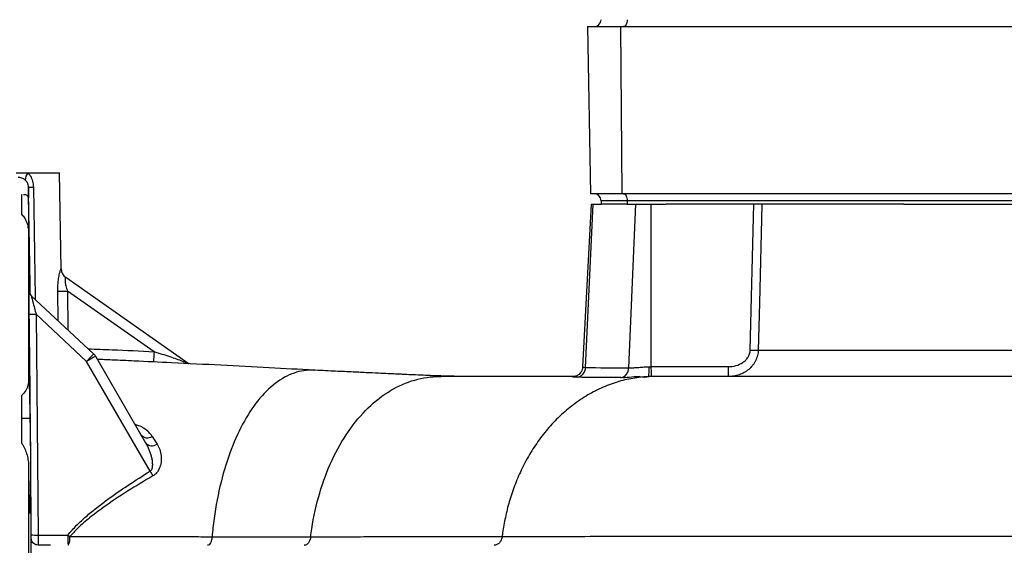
# Model space of a CAD drawing. Header units: millimetres. Extents: x 1803 to 4040, y 1425 to 4760.
# Tile 8 of 16: x 2760 to 3325, y 1940 to 2242. Entities that reach past the tile are written whole.
import ezdxf

# ---------------------------------------------------------------- set-up
doc = ezdxf.new("R2010")
doc.units = ezdxf.units.MM
doc.header["$LTSCALE"] = 2

msp = doc.modelspace()

# ---------------------------------------------------------------- linework, layer by layer
at = {"color": 7, "linetype": 'Continuous', "lineweight": 25}
for p, q in [((3085.71, 2238.44), (3087.38, 2142.44)), ((3085.71, 2238.44), (3104.6, 2238.44)), ((3104.6, 2238.44), (3105.43, 2142.44)), ((3104.6, 2238.44), (3493.6, 2238.44)), ((2757.48, 2154.44), (2764.31, 2154.44)), ((2764.31, 2154.44), (2782.49, 2154.44)), ((2783.45, 2099.22), (2782.49, 2154.44)), ((2764.59, 2146.18), (2764.59, 2140.03)), ((2760.96, 2141.89), (2760.49, 2141.89)), ((2760.49, 2141.89), (2760.49, 2130.68)), ((3105.43, 2142.44), (3087.38, 2142.44)), ((3108.49, 2138.44), (3093.49, 2138.44)), ((3093.49, 2138.44), (3093.49, 2136.44)), ((3494.43, 2142.44), (3105.43, 2142.44)), ((3497.49, 2138.44), (3108.49, 2138.44)), ((3108.49, 2138.44), (3108.49, 2136.44)), ((3087.83, 2136.44), (3082.93, 2042.9)), ((3084.6, 2042.64), (3088.98, 2136.44)), ((3087.83, 2136.44), (3088.98, 2136.44)), ((3088.98, 2136.44), (3093.49, 2136.44)), ((3108.35, 2136.44), (3093.49, 2136.44)), ((3108.35, 2136.44), (3113.56, 2136.44)), ((3109.42, 2042.41), (3113.56, 2136.44)), ((3113.56, 2136.44), (3122.34, 2136.44)), ((3122.34, 2043.09), (3122.34, 2136.44)), ((3122.34, 2136.44), (3130.84, 2136.44)), ((3267.53, 2136.44), (3130.84, 2136.44)), ((3179.19, 2052.6), (3181.27, 2136.44)), ((3267.53, 2136.44), (3338.45, 2136.44)), ((2764.59, 2120.33), (2764.59, 2034.03)), ((2785.95, 2094.41), (2856.81, 2044.79)), ((2764.95, 2086.69), (2765, 2086.64)), ((2765.61, 2086.01), (2765.09, 2086.01)), ((2765.63, 2084.67), (2765.61, 2086.01)), ((2766.22, 2083.82), (2802.01, 2050.45)), ((2836.71, 2051.67), (2786.99, 2086.49)), ((2768.98, 2073.19), (2770.07, 1946.36)), ((2797.99, 2046.13), (2768.98, 2073.19)), ((2803.11, 2049.06), (2831.87, 1999.25)), ((2834.43, 1983.02), (2797.99, 2046.13)), ((3082.93, 2042.9), (3082.93, 2042.84)), ((3166.75, 2037.44), (3166.75, 2043.12)), ((2928.59, 2040.89), (2927, 2041.07)), ((3000.71, 2037.44), (3001.73, 2037.44)), ((3132.6, 2037.44), (3125.98, 2037.44)), ((2760.49, 2026.3), (2760.49, 1999.25)), ((2765.61, 2013.25), (2760.49, 2013.25)), ((2835.63, 2003.01), (2838.44, 1998.56)), ((2764.59, 1986.46), (2764.59, 1864.41)), ((2765.61, 1961.82), (2765.07, 1961.82)), ((2770.07, 1946.36), (2787.22, 1946.36)), ((2777.16, 1940.44), (2770.09, 1940.53))]:
    msp.add_line(p, q, dxfattribs=at)
at = {"color": 8, "linetype": 'Continuous', "lineweight": 25}
for p, q in [((2781.68, 2069.4), (2781.45, 2086.47)), ((2786.99, 2086.49), (2787.28, 2064.18))]:
    msp.add_line(p, q, dxfattribs=at)
at = {"color": 7, "linetype": 'Continuous', "lineweight": 25, "flags": 128}
for points in [[(3108.49, 2242.44), (3108.45, 2241.66), (3108.33, 2240.91), (3108.15, 2240.22), (3107.9, 2239.61), (3107.6, 2239.11), (3107.25, 2238.74), (3106.88, 2238.51), (3106.49, 2238.44)], [(3106.49, 2142.44), (3106.88, 2142.36), (3107.25, 2142.13), (3107.6, 2141.76), (3107.9, 2141.27), (3108.15, 2140.66), (3108.33, 2139.97), (3108.45, 2139.22), (3108.49, 2138.44)], [(3185.92, 2136.44), (3185.7, 2127.77), (3184.5, 2079.85), (3183.82, 2052.6)], [(2802.01, 2050.45), (2801.93, 2050.36), (2801.71, 2050.12), (2801.33, 2049.72), (2800.84, 2049.19), (2800.23, 2048.54), (2799.53, 2047.79), (2798.78, 2046.98), (2797.99, 2046.13)], [(3122.47, 2037.4), (3122.46, 2037.52), (3122.46, 2037.85), (3122.44, 2038.38), (3122.43, 2039.08), (3122.41, 2039.93), (3122.39, 2040.91), (3122.37, 2041.97), (3122.34, 2043.09)]]:
    msp.add_lwpolyline(points, dxfattribs=at)
at = {"color": 8, "linetype": 'Continuous', "lineweight": 25, "flags": 128}
for points in [[(2765.64, 2084.65), (2764.88, 2129.57), (2764.59, 2146.18)], [(2767.43, 2146.18), (2768.43, 2083), (2768.45, 2081.74)]]:
    msp.add_lwpolyline(points, dxfattribs=at)
at = {"color": 7, "linetype": 'Continuous', "lineweight": 25}
for centre, radius, start, end in [((3089.49, 2242.44), 4, 270, 0), ((2768.02, 2150.67), 5.29, 134.5304, 184.3697), ((2766.03, 2199.63), 53.48, 268.4569, 271.4974), ((3089.49, 2138.44), 4, 0, 90), ((2789.38, 2099.31), 5.98, 180.8568, 234.9803), ((2789.45, 2099.28), 6, 180.6007, 235), ((2768.95, 2086.74), 4, 207.0649, 226.9995), ((2769, 2086.7), 4, 207.9071, 226.9919), ((2783.52, 2289.77), 203.31, 269.4159, 270.9764), ((2766.98, 2153.28), 80.12, 268.6015, 271.4279), ((2943.02, 1797.85), 287.54, 119.1149, 120.2906), ((2797.92, 2046.06), 6, 30, 47), ((2987.55, 2041.86), 151.16, 176.2786, 178.5188), ((3181.5, 2131.85), 79.28, 268.327, 271.673), ((3078.84, 2042.67), 5.76, 278.8233, 359.6705), ((3103.77, 2042.29), 5.66, 282.1385, 1.2019), ((2832.93, 2007.21), 4.99, 221.295, 302.7515), ((2835.55, 2002.69), 5.04, 223.0404, 305.0194), ((3093.99, 2143.49), 305.16, 211.7264, 212.3226), ((2768.92, 2026.83), 80.48, 268.0098, 270.8236), ((2911.2, 1944.89), 123.99, 179.3218, 182.0595), ((3000.57, 2209.76), 338.97, 230.9931, 231.2385), ((2780.95, 1944.4), 7.48, 328.042, 8.0944)]:
    msp.add_arc(centre, radius, start, end, dxfattribs=at)
at = {"color": 8, "linetype": 'Continuous', "lineweight": 25}
for centre, start, end in [((2768.95, 2086.74), 180.7862, 207.0694), ((2769, 2086.7), 180.8017, 207.8993)]:
    msp.add_arc(centre, 4, start, end, dxfattribs=at)
at = {"color": 7, "linetype": 'Continuous', "lineweight": 25}
for points, knots in [([(2762.75, 2150.26), (2762.48, 2150.49), (2762.19, 2150.71), (2761.53, 2151.1), (2761.18, 2151.26), (2760.46, 2151.53), (2760.08, 2151.62), (2759.32, 2151.73), (2758.95, 2151.73), (2758.59, 2151.71)], [0, 0, 0, 0, 0.25, 0.25, 0.5, 0.5, 0.75, 0.75, 1, 1, 1, 1]), ([(2764.59, 2146.18), (2764.55, 2146.64), (2764.51, 2147.24), (2764.18, 2148.37), (2763.66, 2149.37), (2763.02, 2150), (2762.75, 2150.26)], [0, 0, 0, 0, 0.283906, 0.365518, 0.732279, 1, 1, 1, 1]), ([(2764.31, 2154.44), (2764.77, 2153.87), (2765.92, 2152.47), (2767.12, 2149.64), (2767.32, 2147.34), (2767.43, 2146.18)], [0, 0, 0, 0, 0.24877, 0.618085, 1, 1, 1, 1]), ([(2764.59, 2140.03), (2764.38, 2140.55), (2763.99, 2141.51), (2762.81, 2141.86), (2761.76, 2141.87), (2761.66, 2141.88)], [0, 0, 0, 0, 0.5161041, 0.9574654, 1, 1, 1, 1]), ([(2765.61, 2086.01), (2765.57, 2088.56), (2765.53, 2091.21), (2765.47, 2094.65), (2765.46, 2095.34), (2765.44, 2096.73), (2765.43, 2097.42), (2765.39, 2099.5), (2765.37, 2100.88), (2765.32, 2103.66), (2765.3, 2105.05), (2765.25, 2107.83), (2765.22, 2109.22), (2765.15, 2113.31), (2765.1, 2115.94), (2765.03, 2119.75), (2765.01, 2121), (2764.96, 2123.41), (2764.94, 2124.57), (2764.89, 2126.8), (2764.87, 2127.87), (2764.84, 2129.41), (2764.83, 2129.91), (2764.81, 2130.9), (2764.8, 2131.38), (2764.75, 2133.7), (2764.71, 2135.32), (2764.66, 2137.37), (2764.65, 2138), (2764.62, 2139.12), (2764.6, 2139.61), (2764.59, 2140.03)], [0, 0, 0, 0, 0.125, 0.125, 0.15625, 0.15625, 0.1875, 0.1875, 0.25, 0.25, 0.3125, 0.3125, 0.375, 0.375, 0.5, 0.5, 0.5625, 0.5625, 0.625, 0.625, 0.6875, 0.6875, 0.71875, 0.71875, 0.75, 0.75, 0.875, 0.875, 0.9375, 0.9375, 1, 1, 1, 1]), ([(2760.49, 2130.68), (2760.88, 2130.38), (2761.21, 2130.05), (2761.8, 2129.34), (2762.07, 2128.96), (2762.79, 2127.79), (2763.18, 2126.95), (2763.84, 2125.21), (2764.1, 2124.28), (2764.47, 2122.35), (2764.58, 2121.36), (2764.59, 2120.33)], [0, 0, 0, 0, 0.125, 0.125, 0.25, 0.25, 0.5, 0.5, 0.75, 0.75, 1, 1, 1, 1]), ([(2764.59, 2120.33), (2764.62, 2118), (2764.67, 2113.61), (2764.76, 2106.65), (2764.85, 2099.88), (2764.96, 2093.21), (2765.04, 2088.52), (2765.08, 2086.27), (2765.09, 2086.01)], [0, 0, 0, 0, 0.215783, 0.405708, 0.59563, 0.785576, 0.975522, 1, 1, 1, 1]), ([(2781.45, 2086.47), (2781.47, 2088.02), (2781.49, 2090.81), (2781.96, 2094.49), (2782.55, 2097.21), (2783.13, 2099), (2783.31, 2099.15), (2783.4, 2099.22)], [0, 0, 0, 0, 0.253012, 0.45523, 0.644406, 0.825221, 1, 1, 1, 1]), ([(2785.95, 2094.41), (2785.88, 2094.39), (2785.75, 2094.35), (2785.64, 2093.71), (2785.59, 2092.87), (2785.63, 2091.61), (2786.05, 2089.24), (2786.65, 2087.49), (2786.99, 2086.49)], [0, 0, 0, 0, 0.166015, 0.311561, 0.335716, 0.516125, 0.721181, 1, 1, 1, 1]), ([(2765.47, 2084.83), (2765.39, 2084.99), (2765.22, 2085.32), (2765.1, 2085.76), (2765.05, 2086.06), (2765.03, 2086.2), (2765.02, 2086.28), (2765.02, 2086.31), (2765.02, 2086.3), (2765.02, 2086.3)], [0, 0, 0, 0, 0.248146, 0.497274, 0.628876, 0.724033, 0.82478, 0.973321, 1, 1, 1, 1]), ([(2766.22, 2083.82), (2766.23, 2083.79), (2766.23, 2083.74), (2766.33, 2083.31), (2766.59, 2082.29), (2767.18, 2079.98), (2768.02, 2076.8), (2768.66, 2074.36), (2768.98, 2073.19)], [0, 0, 0, 0, 0.0826706, 0.1201726, 0.2488791, 0.4442334, 0.7321084, 1, 1, 1, 1]), ([(2765.02, 2073.19), (2765, 2074.72), (2764.98, 2076.3), (2764.97, 2077.71), (2764.97, 2077.75)], [0, 0, 0, 0, 0.9721843, 1, 1, 1, 1]), ([(2766.12, 1946.4), (2766.11, 1949.07), (2766.08, 1962.4), (2765.85, 2004.66), (2765.37, 2044.26), (2765.02, 2073.19)], [0, 0, 0, 0, 0.06309, 0.315451, 1, 1, 1, 1]), ([(3183.82, 2052.6), (3183.78, 2051.52), (3183.63, 2050.47), (3183.24, 2048.92), (3183.08, 2048.41), (3182.7, 2047.41), (3182.49, 2046.92), (3182.01, 2045.98), (3181.75, 2045.52), (3181.17, 2044.63), (3180.86, 2044.2), (3179.87, 2042.96), (3179.13, 2042.21), (3177.92, 2041.19), (3177.5, 2040.87), (3176.64, 2040.28), (3176.2, 2040), (3174.84, 2039.24), (3173.89, 2038.81), (3172.41, 2038.3), (3171.9, 2038.15), (3170.89, 2037.89), (3170.38, 2037.78), (3168.84, 2037.52), (3167.81, 2037.44), (3166.75, 2037.44)], [0, 0, 0, 0, 0.125, 0.125, 0.1875, 0.1875, 0.25, 0.25, 0.3125, 0.3125, 0.375, 0.375, 0.5, 0.5, 0.5625, 0.5625, 0.625, 0.625, 0.75, 0.75, 0.8125, 0.8125, 0.875, 0.875, 1, 1, 1, 1]), ([(3166.75, 2043.12), (3168.2, 2043.12), (3169.62, 2043.31), (3172.41, 2044.09), (3173.71, 2044.67), (3175.52, 2045.88), (3176.08, 2046.33), (3177.09, 2047.35), (3177.55, 2047.92), (3178.12, 2048.83), (3178.29, 2049.15), (3178.6, 2049.8), (3178.73, 2050.14), (3179.05, 2051.17), (3179.17, 2051.87), (3179.19, 2052.6)], [0, 0, 0, 0, 0.25, 0.25, 0.5, 0.5, 0.625, 0.625, 0.75, 0.75, 0.8125, 0.8125, 0.875, 0.875, 1, 1, 1, 1]), ([(3183.82, 2052.6), (3191.9, 2052.6), (3200.39, 2052.6), (3218.18, 2052.6), (3227.48, 2052.6), (3242.04, 2052.6), (3246.99, 2052.6), (3254.58, 2052.6), (3257.13, 2052.6), (3262.29, 2052.6), (3264.9, 2052.6), (3278.03, 2052.6), (3288.79, 2052.6), (3310.81, 2052.6), (3322.07, 2052.6), (3345.08, 2052.6), (3356.84, 2052.6), (3374.85, 2052.6), (3380.91, 2052.6), (3390.11, 2052.6), (3393.2, 2052.6), (3399.38, 2052.6), (3402.47, 2052.6), (3417.96, 2052.6), (3430.42, 2052.6), (3442.94, 2052.6)], [0, 0, 0, 0, 0.125, 0.125, 0.25, 0.25, 0.3125, 0.3125, 0.34375, 0.34375, 0.375, 0.375, 0.5, 0.5, 0.625, 0.625, 0.75, 0.75, 0.8125, 0.8125, 0.84375, 0.84375, 0.875, 0.875, 1, 1, 1, 1]), ([(2825.33, 2046.3), (2821.04, 2046.51), (2813.98, 2046.87), (2806.93, 2047.12), (2804.17, 2047.22)], [0, 0, 0, 0, 0.609532, 1, 1, 1, 1]), ([(2928.6, 2041.03), (2920.1, 2041.5), (2902.79, 2042.45), (2875.29, 2043.87), (2849.36, 2045.18), (2832.49, 2045.99), (2825.34, 2046.33)], [0, 0, 0, 0, 0.261072, 0.531346, 0.801222, 1, 1, 1, 1]), ([(3082.92, 2042.87), (3082.93, 2042.86), (3082.99, 2042.22), (3082.6, 2041.07), (3081.86, 2039.66), (3080.91, 2038.66), (3079.96, 2038.01), (3079.16, 2037.64), (3078.61, 2037.48), (3078.28, 2037.41), (3078.13, 2037.39), (3078.2, 2037.4), (3078.49, 2037.41), (3078.59, 2037.42)], [0, 0, 0, 0, 0.003089, 0.146716, 0.26742, 0.372853, 0.465333, 0.545293, 0.611038, 0.678464, 0.772055, 0.913539, 1, 1, 1, 1]), ([(3109.42, 2042.41), (3110.06, 2042.41), (3110.79, 2042.43), (3112.45, 2042.51), (3113.38, 2042.57), (3115.35, 2042.7), (3116.4, 2042.77), (3118.61, 2042.92), (3119.75, 2042.98), (3120.91, 2043.03)], [0, 0, 0, 0, 0.25, 0.25, 0.5, 0.5, 0.75, 0.75, 1, 1, 1, 1]), ([(3120.91, 2043.03), (3120.91, 2042.88), (3120.92, 2042.59), (3120.93, 2041.65), (3120.93, 2040.24), (3120.85, 2038.69), (3120.72, 2037.6), (3120.6, 2037.44), (3120.54, 2037.35)], [0, 0, 0, 0, 0.052216, 0.096104, 0.32208, 0.54805, 0.774025, 1, 1, 1, 1]), ([(3122.34, 2043.09), (3123.27, 2043.1), (3124.19, 2043.12), (3126.04, 2043.13), (3126.97, 2043.12), (3129.74, 2043.12), (3135.3, 2043.12), (3148.25, 2043.12), (3159.35, 2043.12), (3166.75, 2043.12)], [0, 0, 0, 0, 0.0625, 0.0625, 0.125, 0.125, 0.25, 0.5, 1, 1, 1, 1]), ([(2764.83, 2038.49), (2764.8, 2038.41), (2764.73, 2038.25), (2764.66, 2036.72), (2764.61, 2034.93), (2764.59, 2034.03)], [0, 0, 0, 0, 0.325233, 0.662616, 1, 1, 1, 1]), ([(2765.61, 2013.25), (2765.58, 2015.3), (2765.51, 2019.4), (2765.4, 2024.86), (2765.28, 2029.58), (2765.16, 2033.43), (2765.05, 2036.26), (2764.94, 2038.11), (2764.87, 2038.39), (2764.83, 2038.52)], [0, 0, 0, 0, 0.142846, 0.285692, 0.428549, 0.571406, 0.714271, 0.857137, 1, 1, 1, 1]), ([(2927, 2041.07), (2923.24, 2041.07), (2915.72, 2039.6), (2904.93, 2033.1), (2895.01, 2022.62), (2886.3, 2008.57), (2879.11, 1991.47), (2873.68, 1971.95), (2871.1, 1956.11), (2870.21, 1947.12), (2870.05, 1945.4)], [0.2602933, 0.2602933, 0.2602933, 0.2602933, 0.289754, 0.3192147, 0.3486754, 0.3781361, 0.4075969, 0.4370576, 0.4665183, 0.4734348, 0.4734348, 0.4734348, 0.4734348]), ([(2926.72, 1945.37), (2926.9, 1946.88), (2928.07, 1955.48), (2931.43, 1970.76), (2938.6, 1989.8), (2948.08, 2006.41), (2959.52, 2019.97), (2972.45, 2029.98), (2986.37, 2036.08), (2995.94, 2037.44), (3000.71, 2037.44)], [0.2602933, 0.2602933, 0.2602933, 0.2602933, 0.2665638, 0.2960246, 0.3254853, 0.354946, 0.3844067, 0.4138674, 0.4433281, 0.4727889, 0.4727889, 0.4727889, 0.4727889]), ([(3017.22, 2037.45), (3015.02, 2037.46), (3010.84, 2037.47), (3005.25, 2037.62), (3000.61, 2037.76), (2996.14, 2037.93), (2991.13, 2038.13), (2985.84, 2038.36), (2981.42, 2038.55), (2978.05, 2038.71), (2974.92, 2038.85), (2970.76, 2039.05), (2965.16, 2039.31), (2958.08, 2039.65), (2949.51, 2040.06), (2939.28, 2040.54), (2931.78, 2040.88), (2927.78, 2041.07)], [0, 0, 0, 0, 0.066774, 0.126742, 0.170018, 0.207541, 0.265061, 0.329762, 0.383004, 0.412547, 0.44427, 0.493464, 0.560151, 0.644211, 0.745522, 0.864105, 1, 1, 1, 1]), ([(3078.25, 2037.44), (3075.95, 2037.44), (3068.75, 2037.44), (3055.41, 2037.44), (3038.3, 2037.44), (3020.46, 2037.44), (3007.86, 2037.44), (3001.73, 2037.44)], [0, 0, 0, 0, 0.1070947, 0.334485, 0.5607743, 0.7861386, 1, 1, 1, 1]), ([(3120.91, 2037.36), (3119.02, 2037.28), (3114.11, 2036.86), (3106.09, 2035.36), (3096.97, 2032.41), (3088.05, 2028.26), (3079.53, 2022.92), (3071.57, 2016.52), (3064.31, 2009.22), (3057.85, 2001.19), (3052.26, 1992.63), (3047.53, 1983.71), (3043.69, 1974.62), (3040.66, 1965.49), (3038.41, 1956.45), (3037.26, 1949.83), (3036.79, 1946.23), (3036.7, 1945.54)], [0.4395546, 0.4395546, 0.4395546, 0.4395546, 0.4462207, 0.4567513, 0.4672818, 0.4778124, 0.488343, 0.4988735, 0.5094041, 0.5199347, 0.5304652, 0.5409958, 0.5515264, 0.5620569, 0.5725875, 0.5831181, 0.58562, 0.58562, 0.58562, 0.58562]), ([(3104.96, 2036.76), (3100.49, 2036.76), (3091.53, 2036.78), (3083.66, 2036.91), (3079.72, 2036.98)], [0, 0, 0, 0, 0.49938, 1, 1, 1, 1]), ([(3120.91, 2037.36), (3120.91, 2037.36), (3119.36, 2036.59), (3115.08, 2037.61), (3109.41, 2036.71), (3106.45, 2036.74), (3104.96, 2036.76)], [0, 0, 0, 0, 0.000007, 0.268353, 0.632162, 1, 1, 1, 1]), ([(3120.92, 2037.36), (3120.92, 2037.36), (3120.8, 2037.36), (3120.67, 2037.36), (3120.54, 2037.35)], [0, 0, 0, 0, 0.000312, 1, 1, 1, 1]), ([(3454.86, 2037.44), (3450.51, 2037.44), (3437.64, 2037.44), (3415.87, 2037.44), (3389.13, 2037.44), (3363.19, 2037.44), (3338.27, 2037.44), (3314.53, 2037.44), (3290.3, 2037.44), (3265.73, 2037.44), (3242.46, 2037.44), (3220.63, 2037.44), (3200.3, 2037.44), (3180.33, 2037.44), (3160.98, 2037.44), (3144.87, 2037.44), (3135.94, 2037.44), (3132.6, 2037.44)], [0, 0, 0, 0, 0.034785, 0.102984, 0.175492, 0.252363, 0.317052, 0.384624, 0.455106, 0.528481, 0.604744, 0.670525, 0.738376, 0.808376, 0.88065, 0.955378, 1, 1, 1, 1]), ([(2764.59, 2034.03), (2764.39, 2033.03), (2764.03, 2031.18), (2762.5, 2028.3), (2761, 2026.81), (2760.49, 2026.3)], [0, 0, 0, 0, 0.436683, 0.810128, 1, 1, 1, 1]), ([(2765.61, 1961.82), (2765.65, 1962.3), (2765.7, 1963.12), (2765.74, 1964.54), (2765.75, 1964.84), (2765.77, 1965.49), (2765.78, 1965.84), (2765.8, 1966.93), (2765.83, 1968.52), (2765.86, 1970.37), (2765.87, 1971.86), (2765.88, 1972.37), (2765.89, 1973.43), (2765.89, 1973.97), (2765.91, 1976.73), (2765.92, 1979.11), (2765.92, 1982.97), (2765.92, 1984.28), (2765.91, 1986.93), (2765.9, 1988.28), (2765.89, 1990.32), (2765.89, 1991.01), (2765.88, 1992.39), (2765.87, 1993.09), (2765.86, 1995.17), (2765.85, 1996.55), (2765.82, 1999.28), (2765.8, 2000.63), (2765.77, 2003.32), (2765.75, 2004.66), (2765.7, 2008.53), (2765.65, 2010.97), (2765.61, 2013.25)], [0, 0, 0, 0, 0.125, 0.125, 0.15625, 0.15625, 0.1875, 0.1875, 0.25, 0.3125, 0.3125, 0.34375, 0.34375, 0.375, 0.375, 0.5, 0.5, 0.5625, 0.5625, 0.625, 0.625, 0.65625, 0.65625, 0.6875, 0.6875, 0.75, 0.75, 0.8125, 0.8125, 0.875, 0.875, 1, 1, 1, 1]), ([(2760.49, 1999.25), (2760.88, 1998.81), (2761.21, 1998.34), (2761.8, 1997.35), (2762.07, 1996.83), (2762.79, 1995.26), (2763.18, 1994.19), (2763.84, 1992.01), (2764.1, 1990.9), (2764.47, 1988.68), (2764.58, 1987.57), (2764.59, 1986.46)], [0, 0, 0, 0, 0.125, 0.125, 0.25, 0.25, 0.5, 0.5, 0.75, 0.75, 1, 1, 1, 1]), ([(2831.87, 1999.25), (2832.58, 1998.03), (2833.2, 1996.76), (2834.02, 1994.81), (2834.27, 1994.15), (2834.73, 1992.8), (2834.93, 1992.11), (2835.29, 1990.73), (2835.44, 1990.03), (2835.66, 1988.6), (2835.74, 1987.87), (2835.76, 1986.78), (2835.76, 1986.41), (2835.7, 1985.68), (2835.65, 1985.3), (2835.48, 1984.58), (2835.36, 1984.23), (2835, 1983.55), (2834.75, 1983.24), (2834.43, 1983.02)], [0, 0, 0, 0, 0.25, 0.25, 0.375, 0.375, 0.5, 0.5, 0.625, 0.625, 0.75, 0.75, 0.8125, 0.8125, 0.875, 0.875, 0.9375, 0.9375, 1, 1, 1, 1]), ([(2838.44, 1998.56), (2839.01, 1997.53), (2840.13, 1995.47), (2841, 1991.59), (2840.9, 1987.54), (2839.62, 1983.96), (2837.99, 1981.64), (2836.68, 1980.72), (2836.11, 1980.33)], [0, 0, 0, 0, 0.194184, 0.388171, 0.637617, 0.798388, 0.913732, 1, 1, 1, 1]), ([(2764.59, 1986.46), (2764.61, 1984.57), (2764.65, 1980.77), (2764.73, 1975.36), (2764.82, 1970.33), (2764.92, 1965.92), (2765.03, 1962.44), (2765.15, 1960.01), (2765.26, 1958.68), (2765.32, 1958.66), (2765.35, 1958.65)], [0, 0, 0, 0, 0.119684, 0.239368, 0.37277, 0.506171, 0.639589, 0.773006, 0.906436, 1, 1, 1, 1]), ([(2787.22, 1946.36), (2788.79, 1948.3), (2790.48, 1950.14), (2794.02, 1953.7), (2795.85, 1955.39), (2799.62, 1958.68), (2801.55, 1960.27), (2805.47, 1963.37), (2807.47, 1964.89), (2813.51, 1969.33), (2817.63, 1972.17), (2825.96, 1977.7), (2830.17, 1980.39), (2834.43, 1983.02)], [0, 0, 0, 0, 0.125, 0.125, 0.25, 0.25, 0.375, 0.375, 0.5, 0.5, 0.75, 0.75, 1, 1, 1, 1]), ([(2836.11, 1980.33), (2831.23, 1977.44), (2821.47, 1971.65), (2809.38, 1963.64), (2799.84, 1956.43), (2793.4, 1950.95), (2789.81, 1947.04), (2788.35, 1945.45)], [0, 0, 0, 0, 0.28652, 0.573585, 0.731977, 0.891055, 1, 1, 1, 1]), ([(2766.12, 1945.01), (2766.12, 1945.06), (2766.12, 1945.27), (2766.12, 1945.73), (2766.12, 1946.18), (2766.12, 1946.4)], [0, 0, 0, 0, 0.133314, 0.566678, 1, 1, 1, 1]), ([(2770.07, 1946.36), (2770.07, 1945.69), (2770.08, 1944.34), (2770.08, 1942.57), (2770.08, 1941.13), (2770.09, 1940.73), (2770.09, 1940.53)], [0, 0, 0, 0, 0.243286, 0.48656, 0.729837, 1, 1, 1, 1]), ([(3036.7, 1945.54), (3037.57, 1945.54), (3038.44, 1945.55), (3040.18, 1945.55), (3042.81, 1945.55), (3045.48, 1945.55), (3050.86, 1945.56), (3054.51, 1945.56), (3065.63, 1945.58), (3073.29, 1945.58), (3097.01, 1945.61), (3113.6, 1945.62), (3148.26, 1945.64), (3166.33, 1945.66), (3194.54, 1945.68), (3204.13, 1945.68), (3218.8, 1945.69), (3223.74, 1945.7), (3233.7, 1945.7), (3238.74, 1945.71), (3264.09, 1945.72), (3284.84, 1945.74), (3311.37, 1945.76), (3316.71, 1945.76), (3327.44, 1945.77), (3332.84, 1945.77), (3349.04, 1945.78), (3359.89, 1945.79), (3392.54, 1945.81), (3414.46, 1945.83), (3458.6, 1945.86), (3480.82, 1945.87), (3508.8, 1945.89), (3514.4, 1945.9), (3525.63, 1945.9), (3531.25, 1945.91), (3542.46, 1945.92), (3548.07, 1945.92), (3559.25, 1945.93), (3564.82, 1945.93), (3592.6, 1945.95), (3614.58, 1945.97), (3641.72, 1945.99), (3647.14, 1945.99), (3657.87, 1946), (3663.21, 1946), (3679.09, 1946.02), (3689.52, 1946.02), (3720.39, 1946.05), (3740.39, 1946.06), (3769.48, 1946.09), (3779.03, 1946.1), (3793.13, 1946.11), (3797.79, 1946.12), (3807.04, 1946.13), (3811.62, 1946.13), (3820.66, 1946.14), (3825.14, 1946.14), (3833.96, 1946.15), (3838.31, 1946.16), (3846.89, 1946.17), (3851.13, 1946.16), (3859.48, 1946.16), (3867.71, 1946.16), (3875.71, 1946.16), (3881.62, 1946.16), (3883.58, 1946.16), (3887.46, 1946.16), (3889.39, 1946.16), (3898.92, 1946.16), (3906.26, 1946.16), (3927.38, 1946.16), (3940.28, 1946.16), (3952.04, 1946.16)], [0, 0, 0, 0, 0.003906, 0.003906, 0.007813, 0.015625, 0.015625, 0.03125, 0.03125, 0.0625, 0.0625, 0.125, 0.125, 0.1875, 0.1875, 0.21875, 0.21875, 0.234375, 0.234375, 0.25, 0.25, 0.3125, 0.3125, 0.328125, 0.328125, 0.34375, 0.34375, 0.375, 0.375, 0.4375, 0.4375, 0.5, 0.5, 0.515625, 0.515625, 0.53125, 0.53125, 0.546875, 0.546875, 0.5625, 0.5625, 0.625, 0.625, 0.640625, 0.640625, 0.65625, 0.65625, 0.6875, 0.6875, 0.75, 0.75, 0.78125, 0.78125, 0.796875, 0.796875, 0.8125, 0.8125, 0.828125, 0.828125, 0.84375, 0.84375, 0.859375, 0.859375, 0.875, 0.890625, 0.890625, 0.898437, 0.898437, 0.90625, 0.90625, 0.9375, 0.9375, 1, 1, 1, 1]), ([(2770.09, 1940.53), (2769.65, 1940.58), (2768.76, 1940.69), (2767.58, 1941.41), (2766.7, 1942.45), (2766.19, 1943.71), (2766.14, 1944.59), (2766.12, 1945.01)], [0, 0, 0, 0, 0.201073, 0.40208, 0.604572, 0.811375, 1, 1, 1, 1]), ([(2766.12, 1905.87), (2766.12, 1906.39), (2766.15, 1918.91), (2766.15, 1931.96), (2766.12, 1944.48), (2766.12, 1945.01)], [0, 0, 0, 0, 0.040067, 0.959933, 1, 1, 1, 1]), ([(2788.35, 1945.45), (2795.3, 1945.45), (2809.2, 1945.44), (2828.07, 1945.43), (2844.92, 1945.42), (2858.46, 1945.41), (2866.58, 1945.4), (2870.05, 1945.4), (2870.05, 1945.4)], [0, 0, 0, 0, 0.24586, 0.491644, 0.678493, 0.865294, 0.999998, 1, 1, 1, 1]), ([(2870.05, 1945.4), (2870, 1944.72), (2869.89, 1944.05), (2869.58, 1942.84), (2869.38, 1942.29), (2868.91, 1941.39), (2868.63, 1941.04), (2868.05, 1940.56), (2867.74, 1940.44), (2867.43, 1940.44)], [0, 0, 0, 0, 0.25, 0.25, 0.5, 0.5, 0.75, 0.75, 1, 1, 1, 1]), ([(2870.05, 1945.4), (2872.57, 1945.4), (2875.08, 1945.4), (2880.04, 1945.4), (2882.5, 1945.4), (2889.83, 1945.4), (2894.65, 1945.4), (2904.11, 1945.4), (2908.76, 1945.39), (2915.6, 1945.39), (2917.86, 1945.38), (2922.32, 1945.38), (2924.54, 1945.37), (2926.72, 1945.37)], [0, 0, 0, 0, 0.125, 0.125, 0.25, 0.25, 0.5, 0.5, 0.75, 0.75, 0.875, 0.875, 1, 1, 1, 1]), ([(2926.72, 1945.37), (2926.64, 1944.69), (2926.49, 1944.02), (2926.04, 1942.82), (2925.76, 1942.28), (2925.08, 1941.39), (2924.69, 1941.03), (2923.86, 1940.56), (2923.42, 1940.44), (2922.98, 1940.44)], [0, 0, 0, 0, 0.25, 0.25, 0.5, 0.5, 0.75, 0.75, 1, 1, 1, 1]), ([(2926.72, 1945.37), (2927.44, 1945.37), (2928.16, 1945.37), (2929.59, 1945.37), (2931.74, 1945.38), (2933.85, 1945.38), (2938.04, 1945.38), (2940.79, 1945.39), (2948.89, 1945.4), (2954.1, 1945.4), (2961.63, 1945.41), (2964.09, 1945.42), (2968.91, 1945.42), (2971.26, 1945.43), (2978.15, 1945.44), (2982.52, 1945.44), (2988.76, 1945.45), (2990.78, 1945.46), (2993.73, 1945.46), (2994.7, 1945.46), (2996.61, 1945.47), (2997.58, 1945.47), (3002.44, 1945.47), (3006.44, 1945.47), (3014.69, 1945.49), (3018.93, 1945.49), (3025.47, 1945.51), (3028.78, 1945.52), (3032.71, 1945.53), (3034.42, 1945.54), (3035.56, 1945.54), (3036.13, 1945.54), (3036.7, 1945.54)], [0, 0, 0, 0, 0.015625, 0.015625, 0.03125, 0.0625, 0.0625, 0.125, 0.125, 0.25, 0.25, 0.3125, 0.3125, 0.375, 0.375, 0.5, 0.5, 0.5625, 0.5625, 0.59375, 0.59375, 0.625, 0.625, 0.75, 0.75, 0.875, 0.875, 0.9375, 0.96875, 0.984375, 0.984375, 1, 1, 1, 1]), ([(3036.7, 1945.54), (3036.62, 1944.84), (3036.43, 1944.16), (3035.89, 1942.91), (3035.53, 1942.35), (3034.69, 1941.43), (3034.2, 1941.06), (3033.14, 1940.56), (3032.58, 1940.44), (3032.02, 1940.44)], [0, 0, 0, 0, 0.25, 0.25, 0.5, 0.5, 0.75, 0.75, 1, 1, 1, 1])]:
    msp.add_open_spline(points, degree=3, knots=knots, dxfattribs=at)
at = {"color": 8, "linetype": 'Continuous', "lineweight": 25}
for points, knots in [([(2764.97, 2077.75), (2764.96, 2079.29), (2764.93, 2082.01), (2764.92, 2084.82), (2764.93, 2086.42), (2764.95, 2086.6), (2764.95, 2086.69)], [0, 0, 0, 0, 0.350574, 0.614889, 0.807041, 1, 1, 1, 1]), ([(2765, 2086.64), (2765, 2086.63), (2765.01, 2086.6), (2765.03, 2086.25), (2765.03, 2086.16)], [0, 0, 0, 0, 0.737602, 1, 1, 1, 1]), ([(2798.92, 2053.33), (2803.49, 2053.17), (2816.09, 2052.72), (2828.68, 2052.08), (2836.71, 2051.67)], [0, 0, 0, 0, 0.362722, 1, 1, 1, 1]), ([(2856.16, 2044.82), (2855.19, 2045.24), (2852.04, 2046.57), (2845.4, 2048.86), (2839.81, 2050.67), (2836.71, 2051.67)], [0, 0, 0, 0, 0.16678, 0.538355, 1, 1, 1, 1]), ([(3083.14, 2042.89), (3083.08, 2042.86), (3082.88, 2042.74), (3083.88, 2042.68), (3084.6, 2042.64)], [0, 0, 0, 0, 0.286808, 1, 1, 1, 1]), ([(3079.72, 2036.98), (3078.83, 2037.02), (3077.07, 2037.1), (3077.1, 2037.36), (3078.59, 2037.41), (3079.23, 2037.43)], [0, 0, 0, 0, 0.365561, 0.726385, 1, 1, 1, 1]), ([(2835.63, 2003.01), (2835.01, 2003.86), (2833.77, 2005.56), (2831.15, 2007.6), (2828.5, 2009.1), (2826.51, 2009.65), (2825.75, 2009.86)], [0, 0, 0, 0, 0.275837, 0.551634, 0.827311, 1, 1, 1, 1])]:
    msp.add_open_spline(points, degree=3, knots=knots, dxfattribs=at)
at = {"color": 7, "linetype": 'Continuous', "lineweight": 25}
for points in [[(3084.6, 2042.64), (3092.13, 2042.49), (3100.4, 2042.4), (3109.42, 2042.41)], [(3120.91, 2043.03), (3121.38, 2043.05), (3121.86, 2043.07), (3122.34, 2043.09)], [(3120.54, 2037.35), (3120.67, 2037.36), (3120.79, 2037.36), (3120.91, 2037.36)], [(3122.47, 2037.4), (3121.95, 2037.39), (3121.44, 2037.38), (3120.92, 2037.36)], [(3125.98, 2037.44), (3124.81, 2037.44), (3123.64, 2037.43), (3122.47, 2037.4)]]:
    msp.add_open_spline(points, degree=3, dxfattribs=at)

doc.saveas('drawing.dxf')
